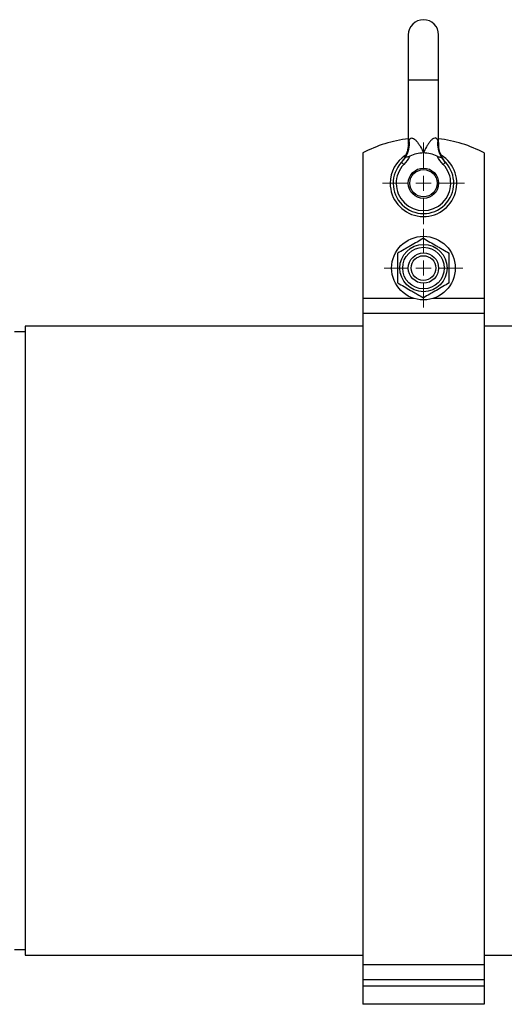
# Model space of a CAD drawing. Header units: millimetres. Extents: x 10 to 678, y 11 to 558.
# Tile 3 of 5: x 192 to 352, y 58 to 383. Entities that reach past the tile are written whole.
import ezdxf

# ---------------------------------------------------------------- set-up
doc = ezdxf.new("R2010")
doc.units = ezdxf.units.MM

# ---------------------------------------------------------------- blocks, each defined once
blk = doc.blocks.new('SW_CENTERMARKSYMBOL_0')
at = {"color": 0, "linetype": 'Continuous', "lineweight": 18}
for p, q in [((0, 5), (0, 13.5)), ((-5, 0), (-13.5, 0)), ((0, 0), (-2.5, 0)), ((0, 0), (0, 2.5)), ((0, 0), (0, -2.5)), ((0, 0), (2.5, 0)), ((5, 0), (13.5, 0)), ((0, -5), (0, -13.5))]:
    blk.add_line(p, q, dxfattribs=at)
blk = doc.blocks.new('SW_CENTERMARKSYMBOL_1')
at = {"color": 0, "linetype": 'Continuous', "lineweight": 18}
for p, q in [((0, 5), (0, 13)), ((-5, 0), (-13, 0)), ((0, 0), (-2.5, 0)), ((0, 0), (0, 2.5)), ((0, 0), (0, -2.5)), ((0, 0), (2.5, 0)), ((5, 0), (13, 0)), ((0, -5), (0, -13))]:
    blk.add_line(p, q, dxfattribs=at)

msp = doc.modelspace()

# ---------------------------------------------------------------- linework, layer by layer
at = {"color": 7, "linetype": 'Continuous', "lineweight": 25}
for p, q in [((320.41, 377.64), (320.41, 362.64)), ((330.41, 362.64), (330.41, 377.64)), ((320.41, 362.64), (320.41, 341.89)), ((330.41, 341.89), (330.41, 362.64)), ((305.41, 338.64), (305.41, 290.64)), ((345.41, 338.64), (345.41, 290.64)), ((318.18, 335.55), (318.9, 334.86)), ((332.64, 335.55), (331.92, 334.86)), ((322.21, 290.64), (305.41, 290.64)), ((305.41, 290.64), (305.41, 285.66)), ((345.41, 290.64), (328.61, 290.64)), ((345.41, 290.64), (345.41, 285.66)), ((345.41, 285.66), (305.41, 285.66)), ((305.41, 285.66), (305.41, 70.58)), ((345.41, 285.66), (345.41, 70.58)), ((193.91, 279.63), (190.41, 279.63)), ((305.41, 281.44), (193.91, 281.44)), ((193.91, 281.44), (193.91, 73.82)), ((498.91, 281.44), (345.41, 281.44)), ((190.41, 75.63), (193.91, 75.63)), ((193.91, 73.82), (305.41, 73.82)), ((345.41, 73.82), (498.91, 73.82)), ((345.41, 70.58), (305.41, 70.58)), ((305.41, 70.58), (305.41, 65.65)), ((345.41, 70.58), (345.41, 65.65)), ((345.41, 65.65), (305.41, 65.65)), ((305.41, 65.65), (305.41, 63.56)), ((345.41, 65.65), (345.41, 63.56)), ((345.41, 63.56), (305.41, 63.56)), ((305.41, 63.56), (305.41, 57.56)), ((345.41, 63.56), (345.41, 57.56)), ((345.41, 57.56), (305.41, 57.56))]:
    msp.add_line(p, q, dxfattribs=at)
at = {"color": 8, "linetype": 'Continuous', "lineweight": 25}
for p, q in [((325.41, 362.64), (320.41, 362.64)), ((330.41, 362.64), (325.41, 362.64))]:
    msp.add_line(p, q, dxfattribs=at)
at = {"color": 7, "linetype": 'Continuous', "lineweight": 25}
for centre, radius in [((325.41, 328.64), 5), ((325.41, 328.64), 4.5), ((325.41, 300.64), 10.5), ((325.41, 300.64), 7.8), ((325.41, 300.64), 6.86), ((325.41, 300.64), 5), ((325.41, 300.64), 4.08)]:
    msp.add_circle(centre, radius, dxfattribs=at)
for centre, radius, start, end in [((325.41, 377.64), 5, 0, 180), ((325.41, 301.14), 42.5, 96.7563, 118.0725), ((311.98, 341.72), 8.79, 328.6349, 6.9636), ((338.84, 341.72), 8.79, 173.0364, 211.3651), ((325.41, 301.14), 42.5, 61.9275, 83.2437), ((325.41, 328.64), 10, 90, 116.62), ((325.41, 328.64), 10, 63.38, 90), ((325.41, 328.64), 11, 180, 57.9335), ((325.41, 328.64), 11, 122.7031, 180), ((325.41, 328.64), 10, 136.2896, 43.7104), ((325.41, 328.64), 9, 136.2896, 43.7104)]:
    msp.add_arc(centre, radius, start, end, dxfattribs=at)
for points, knots in [([(320.41, 341.89), (320.41, 341.88), (320.44, 341.44), (320.34, 340.58), (320.12, 339.39), (319.78, 338.32), (319.37, 337.4), (318.95, 336.65), (318.56, 336.06), (318.25, 335.66), (318.05, 335.42), (317.97, 335.32), (317.95, 335.3), (317.94, 335.29)], [0, 0, 0, 0, 0.0035995, 0.1844613, 0.3530645, 0.5079533, 0.6470283, 0.7674653, 0.8657551, 0.9378895, 0.9778331, 0.9914187, 1, 1, 1, 1]), ([(320.7, 342.79), (320.74, 342.92), (320.79, 343.04), (320.92, 343.26), (320.99, 343.35), (321.16, 343.5), (321.26, 343.55), (321.48, 343.6), (321.59, 343.6), (321.97, 343.52), (322.24, 343.37), (322.62, 343.07), (322.74, 342.96), (322.99, 342.72), (323.1, 342.59), (323.45, 342.19), (323.66, 341.9), (324.07, 341.29), (324.27, 340.98), (324.81, 340.01), (325.13, 339.33), (325.41, 338.64)], [0, 0, 0, 0, 0.0625, 0.0625, 0.125, 0.125, 0.1875, 0.1875, 0.25, 0.25, 0.375, 0.375, 0.4375, 0.4375, 0.5, 0.5, 0.625, 0.625, 0.75, 0.75, 1, 1, 1, 1]), ([(330.12, 342.79), (330.08, 342.92), (330.03, 343.04), (329.9, 343.26), (329.83, 343.35), (329.66, 343.5), (329.56, 343.55), (329.34, 343.6), (329.23, 343.6), (328.85, 343.52), (328.58, 343.37), (328.2, 343.07), (328.08, 342.96), (327.83, 342.72), (327.72, 342.59), (327.37, 342.19), (327.15, 341.9), (326.74, 341.29), (326.55, 340.98), (326.01, 340.01), (325.69, 339.33), (325.41, 338.64)], [0, 0, 0, 0, 0.0625, 0.0625, 0.125, 0.125, 0.1875, 0.1875, 0.25, 0.25, 0.375, 0.375, 0.4375, 0.4375, 0.5, 0.5, 0.625, 0.625, 0.75, 0.75, 1, 1, 1, 1]), ([(332.88, 335.29), (332.88, 335.29), (332.87, 335.3), (332.84, 335.34), (332.73, 335.47), (332.49, 335.76), (331.99, 336.43), (331.37, 337.5), (330.78, 339.03), (330.44, 340.51), (330.43, 341.51), (330.43, 341.89)], [0, 0, 0, 0, 0.000055, 0.011434, 0.02737, 0.080756, 0.160207, 0.378321, 0.586228, 0.842558, 1, 1, 1, 1]), ([(318.18, 335.55), (318.06, 335.42), (317.9, 335.25), (317.93, 335.29), (317.94, 335.29)], [0, 0, 0, 0, 0.767698, 1, 1, 1, 1]), ([(320.93, 337.58), (320.79, 337.51), (320.64, 337.45), (320.35, 337.36), (320.2, 337.33), (319.92, 337.28), (319.8, 337.26), (319.65, 337.24), (319.61, 337.23), (319.53, 337.2), (319.5, 337.18), (319.48, 337.15)], [0, 0, 0, 0, 0.25, 0.25, 0.5, 0.5, 0.75, 0.75, 0.875, 0.875, 1, 1, 1, 1]), ([(329.89, 337.58), (330.03, 337.51), (330.18, 337.45), (330.47, 337.36), (330.63, 337.33), (330.83, 337.29), (330.9, 337.28), (331.02, 337.26), (331.07, 337.26), (331.17, 337.24), (331.21, 337.23), (331.28, 337.2), (331.32, 337.18), (331.34, 337.15)], [0, 0, 0, 0, 0.25, 0.25, 0.5, 0.5, 0.625, 0.625, 0.75, 0.75, 0.875, 0.875, 1, 1, 1, 1]), ([(325.41, 310.46), (324.72, 310.06), (324.02, 309.65), (322.6, 308.84), (321.89, 308.43), (320.81, 307.8), (320.44, 307.59), (319.73, 307.18), (319.37, 306.97), (318.3, 306.36), (317.6, 305.95), (316.91, 305.55)], [0, 0, 0, 0, 0.25, 0.25, 0.5, 0.5, 0.625, 0.625, 0.75, 0.75, 1, 1, 1, 1]), ([(325.41, 310.46), (326.1, 310.06), (326.8, 309.65), (328.22, 308.84), (328.93, 308.43), (330.01, 307.8), (330.38, 307.59), (331.09, 307.18), (331.45, 306.97), (332.51, 306.36), (333.21, 305.95), (333.91, 305.55)], [0, 0, 0, 0, 0.25, 0.25, 0.5, 0.5, 0.625, 0.625, 0.75, 0.75, 1, 1, 1, 1]), ([(316.91, 295.74), (316.91, 296.53), (316.91, 297.35), (316.91, 298.99), (316.91, 299.82), (316.91, 301.47), (316.91, 302.31), (316.91, 303.95), (316.91, 304.76), (316.91, 305.55)], [0, 0, 0, 0, 0.25, 0.25, 0.5, 0.5, 0.75, 0.75, 1, 1, 1, 1]), ([(333.91, 295.74), (333.91, 296.53), (333.91, 297.35), (333.91, 298.99), (333.91, 299.82), (333.91, 301.47), (333.91, 302.31), (333.91, 303.95), (333.91, 304.76), (333.91, 305.55)], [0, 0, 0, 0, 0.25, 0.25, 0.5, 0.5, 0.75, 0.75, 1, 1, 1, 1]), ([(316.91, 295.74), (317.6, 295.34), (318.3, 294.93), (319.72, 294.12), (320.43, 293.7), (321.51, 293.08), (321.88, 292.87), (322.59, 292.45), (322.95, 292.25), (324.01, 291.63), (324.71, 291.23), (325.41, 290.83)], [0, 0, 0, 0, 0.25, 0.25, 0.5, 0.5, 0.625, 0.625, 0.75, 0.75, 1, 1, 1, 1]), ([(333.91, 295.74), (333.22, 295.34), (332.52, 294.93), (331.1, 294.12), (330.39, 293.7), (329.31, 293.08), (328.94, 292.87), (328.23, 292.45), (327.87, 292.25), (326.8, 291.63), (326.1, 291.23), (325.41, 290.83)], [0, 0, 0, 0, 0.25, 0.25, 0.5, 0.5, 0.625, 0.625, 0.75, 0.75, 1, 1, 1, 1])]:
    msp.add_open_spline(points, degree=3, knots=knots, dxfattribs=at)
at = {"color": 8, "linetype": 'Continuous', "lineweight": 25}
for points, knots in [([(320.42, 341.89), (320.42, 341.89), (320.42, 341.9), (320.51, 342.2), (320.62, 342.56), (320.7, 342.79)], [0, 0, 0, 0, 0.183871, 0.496256, 1, 1, 1, 1]), ([(330.12, 342.79), (330.21, 342.5), (330.34, 342.1), (330.41, 341.86), (330.41, 341.89), (330.4, 341.89)], [0, 0, 0, 0, 0.643411, 0.912935, 1, 1, 1, 1])]:
    msp.add_open_spline(points, degree=3, knots=knots, dxfattribs=at)
at = {"color": 7, "linetype": 'Continuous', "lineweight": 25}
for points in [[(318.18, 335.55), (318.66, 336.05), (319.09, 336.58), (319.48, 337.15)], [(320.93, 337.58), (320.36, 336.6), (319.69, 335.69), (318.9, 334.86)], [(331.92, 334.86), (331.13, 335.69), (330.46, 336.6), (329.89, 337.58)], [(331.34, 337.15), (331.73, 336.58), (332.16, 336.05), (332.64, 335.55)]]:
    msp.add_open_spline(points, degree=3, dxfattribs=at)

# ---------------------------------------------------------------- block references
at = {"color": 7, "linetype": 'Continuous', "lineweight": 18}
for name, p in [('SW_CENTERMARKSYMBOL_0', (325.41, 328.64)), ('SW_CENTERMARKSYMBOL_1', (325.41, 300.64))]:
    msp.add_blockref(name, p, dxfattribs=at)

doc.saveas('drawing.dxf')
